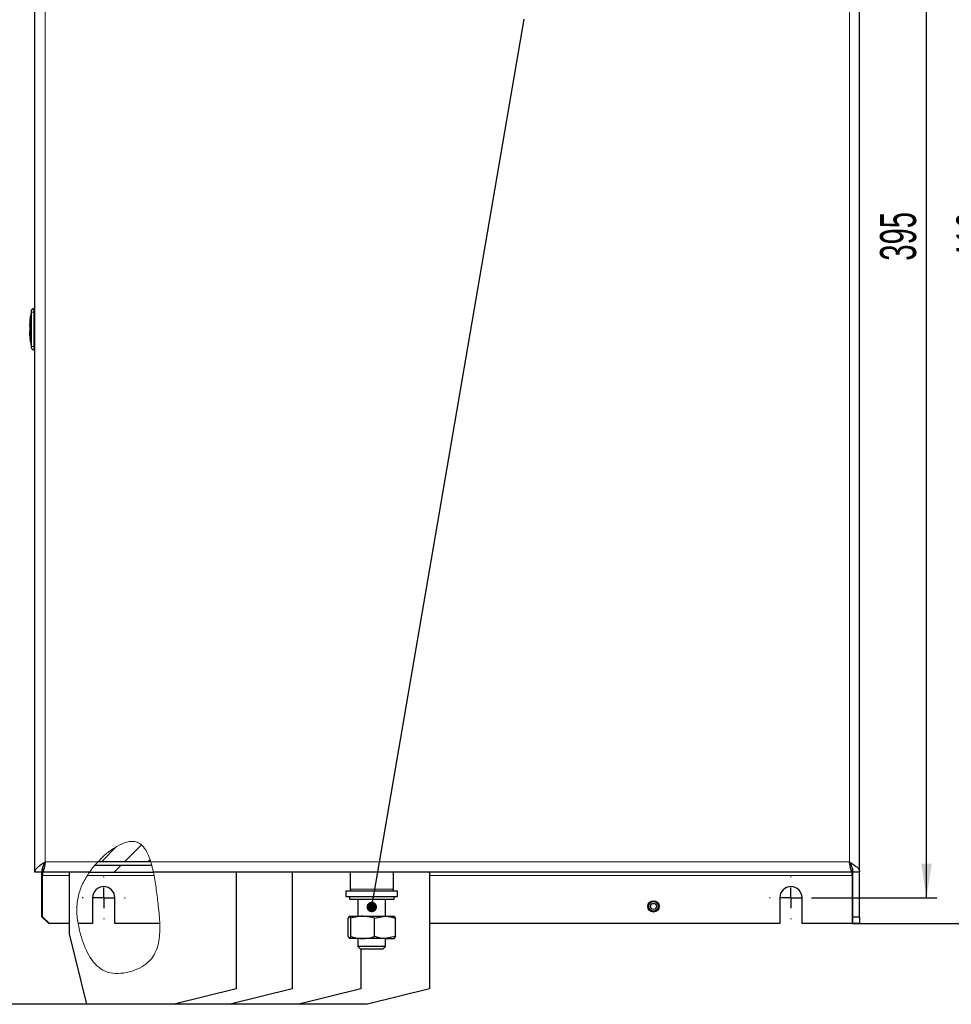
# Model space of a CAD drawing. Header units: millimetres. Extents: x 5 to 418, y 2 to 292.
# Tile 3 of 15: x 100 to 190, y 105 to 201. Entities that reach past the tile are written whole.
import ezdxf

# ---------------------------------------------------------------- set-up
doc = ezdxf.new("R2010")
doc.units = ezdxf.units.MM
doc.layers.add('SLD-0', color=7, linetype='Continuous')
doc.styles.add('SLDTEXTSTYLE0', font='TXT', dxfattribs={"width": 0.605})
doc.dimstyles.new('SLDDIMSTYLE0', dxfattribs={"dimtxt": 3.5, "dimasz": 3.302, "dimexe": 0, "dimexo": 0.0625, "dimgap": 0.875, "dimtad": 1, "dimlfac": 3, "dimrnd": 1e-09, "dimzin": 12, "dimdsep": 46, "dimtxsty": 'SLDTEXTSTYLE0', "dimsah": 1, "dimcen": 0.09, "dimadec": 0, "dimazin": 3, "dimtfac": 1, "dimtofl": 0, "dimtmove": 0, "dimatfit": 3, "dimfxl": 1, "dimfrac": 2, "dimtolj": 1, "dimtzin": 12, "dimarcsym": 0})
doc.dimstyles.new('SLDDIMSTYLE2', dxfattribs={"dimtxt": 0.18, "dimasz": 1.016, "dimexe": 0, "dimexo": 0.0625, "dimgap": 0, "dimtad": 0, "dimtih": 1, "dimtoh": 1, "dimdec": 0, "dimrnd": 1e-09, "dimzin": 0, "dimdsep": 46, "dimtxsty": 'Standard', "dimblk1": 'DOT', "dimblk2": 'DOT', "dimsah": 1, "dimcen": 0.09, "dimadec": 0, "dimazin": 0, "dimtfac": 1.016, "dimtdec": 0, "dimtofl": 0, "dimtmove": 0, "dimatfit": 3, "dimldrblk": 'DOT', "dimfxl": 1, "dimfrac": 2, "dimtolj": 1, "dimtzin": 0, "dimarcsym": 0})

# ---------------------------------------------------------------- blocks, each defined once
blk = doc.blocks.new('_D')
at = {"layer": 'SLD-0', "color": 7}
for p, q in [((104.918, 257.321), (92.993, 257.321)), ((93.993, 257.321), (93.993, 104.988)), ((106.168, 104.988), (92.993, 104.988))]:
    blk.add_line(p, q, dxfattribs=at)
for points in [[(93.993, 257.321), (93.485, 254.019), (94.501, 254.019)], [(93.993, 104.988), (94.501, 108.29), (93.485, 108.29)]]:
    blk.add_solid(points, dxfattribs=at)
at = {"layer": 'SLD-0', "color": 7, "insert": (89.481, 177.144), "char_height": 3.5, "attachment_point": 1, "rotation": 90, "style": 'SLDTEXTSTYLE0'}
blk.add_mtext('457', dxfattribs=at)
blk = doc.blocks.new('_D_3')
at = {"layer": 'SLD-0', "color": 7}
for p, q in [((176.568, 246.988), (188.636, 246.988)), ((187.636, 115.321), (187.636, 246.988)), ((176.568, 115.321), (188.636, 115.321))]:
    blk.add_line(p, q, dxfattribs=at)
for points in [[(187.636, 246.988), (187.128, 243.686), (188.144, 243.686)], [(187.636, 115.321), (188.144, 118.623), (187.128, 118.623)]]:
    blk.add_solid(points, dxfattribs=at)
at = {"layer": 'SLD-0', "color": 7, "insert": (183.124, 177.144), "char_height": 3.5, "attachment_point": 1, "rotation": 90, "style": 'SLDTEXTSTYLE0'}
blk.add_mtext('395', dxfattribs=at)
blk = doc.blocks.new('_D_4')
at = {"layer": 'SLD-0', "color": 7}
for p, q in [((180.418, 249.488), (196.04, 249.488)), ((195.04, 249.488), (195.04, 112.821)), ((180.418, 112.821), (196.04, 112.821))]:
    blk.add_line(p, q, dxfattribs=at)
for points in [[(195.04, 249.488), (194.532, 246.186), (195.548, 246.186)], [(195.04, 112.821), (195.548, 116.123), (194.532, 116.123)]]:
    blk.add_solid(points, dxfattribs=at)
at = {"layer": 'SLD-0', "color": 7, "insert": (190.529, 177.144), "char_height": 3.5, "attachment_point": 1, "rotation": 90, "style": 'SLDTEXTSTYLE0'}
blk.add_mtext('410', dxfattribs=at)
blk = doc.blocks.new('_Dot')
at = {"color": 0, "linetype": 'ByBlock', "lineweight": -2}
blk.add_line((-0.5, 0), (-1, 0), dxfattribs=at)
at = {"color": 0, "linetype": 'ByBlock', "const_width": 0.5}
blk.add_lwpolyline([(-0.25, 0, 1), (0.25, 0, 1)], format="xyb", close=True, dxfattribs=at)
blk = doc.blocks.new('SW_CENTERMARKSYMBOL_2')
at = {"layer": 'SLD-0', "color": 0}
for p, q in [((0, 2), (0, 2.083)), ((0, 0), (0, 1)), ((-2, 0), (-2.083, 0)), ((0, 0), (-1, 0)), ((0, 0), (0, -1)), ((0, 0), (1, 0)), ((2, 0), (2.083, 0)), ((0, -2), (0, -2.083))]:
    blk.add_line(p, q, dxfattribs=at)
blk = doc.blocks.new('SW_CENTERMARKSYMBOL_3')
at = {"layer": 'SLD-0', "color": 0}
for p, q in [((0, 2), (0, 2.083)), ((0, 0), (0, 1)), ((-2, 0), (-2.083, 0)), ((0, 0), (-1, 0)), ((0, 0), (0, -1)), ((0, 0), (1, 0)), ((2, 0), (2.083, 0)), ((0, -2), (0, -2.083))]:
    blk.add_line(p, q, dxfattribs=at)

msp = doc.modelspace()

# ---------------------------------------------------------------- hatches: boundary and pattern name
at = {"linetype": 'Continuous', "lineweight": 18}
h = msp.add_hatch(dxfattribs=at)
h.set_pattern_fill('ANSI31', style=0)
edge = h.paths.add_edge_path(flags=0)
edge.add_spline(control_points=[(112.6347, 117.8209), (112.6347, 117.8209), (112.6308, 117.8396), (112.6232, 117.8753), (112.6156, 117.911), (112.604, 117.9646), (112.589, 118.0315), (112.5738, 118.0988), (112.5547, 118.1814), (112.5324, 118.2721), (112.5096, 118.3645), (112.483, 118.4679), (112.4536, 118.5735), (112.4312, 118.6545), (112.4068, 118.7382), (112.3812, 118.8209)], knot_values=[0, 0, 0, 0, 0.0009899, 0.0009899, 0.0009899, 0.0019794, 0.0019794, 0.0019794, 0.0029758, 0.0029758, 0.0029758, 0.0039917, 0.0039917, 0.0039917, 0.004766, 0.004766, 0.004766, 0.004766], weights=[1, 1, 1, 1, 1, 1, 1, 1, 1, 1, 1, 1, 1, 1, 1, 1], degree=3, periodic=0)
edge.add_spline(control_points=[(112.3812, 118.8209), (112.0793, 119.7975), (110.9928, 121.654), (108.4735, 120.1221), (107.2606, 118.8209)], knot_values=[0.4188026, 0.4188026, 0.4188026, 0.4188026, 0.5077613, 0.6446053, 0.6446053, 0.6446053, 0.6446053], weights=[1, 1, 1, 1, 1], degree=3, periodic=0)
edge.add_spline(control_points=[(107.2606, 118.8209), (107.1457, 118.6977), (107.0326, 118.5697), (106.929, 118.4465), (106.8422, 118.3433), (106.7601, 118.2412), (106.6897, 118.1504), (106.6324, 118.0767), (106.5817, 118.0089), (106.5421, 117.955), (106.5023, 117.9009), (106.4728, 117.8595), (106.4577, 117.8383), (106.4496, 117.8269), (106.4455, 117.8209), (106.4455, 117.8209)], knot_values=[0, 0, 0, 0, 0.0015163, 0.0015163, 0.0015163, 0.0027861, 0.0027861, 0.0027861, 0.0038163, 0.0038163, 0.0038163, 0.0048571, 0.0048571, 0.0048571, 0.0054105, 0.0054105, 0.0054105, 0.0054105], weights=[1, 1, 1, 1, 1, 1, 1, 1, 1, 1, 1, 1, 1, 1, 1, 1], degree=3, periodic=0)
edge.add_spline(control_points=[(106.4455, 117.8209), (106.6063, 118.0484), (106.7801, 118.2718), (106.9637, 118.4876)], knot_values=[0.3222061, 0.3222061, 0.3222061, 0.3222061, 0.3439643, 0.3439643, 0.3439643, 0.3439643], weights=[1, 1, 1, 1], degree=3, periodic=0)
edge.add_spline(control_points=[(106.9637, 118.4876), (106.9637, 118.4876), (106.9665, 118.4909), (106.9717, 118.497), (106.9781, 118.5044), (106.9881, 118.5162), (107.0006, 118.5307), (107.0158, 118.5483), (107.035, 118.5705), (107.0561, 118.5946), (107.0837, 118.6261), (107.1153, 118.6617), (107.148, 118.6981), (107.184, 118.7381), (107.2224, 118.7799), (107.2606, 118.8209)], knot_values=[0, 0, 0, 0, 0.0002389, 0.0002389, 0.0002389, 0.0005277, 0.0005277, 0.0005277, 0.0008806, 0.0008806, 0.0008806, 0.0013423, 0.0013423, 0.0013423, 0.0018499, 0.0018499, 0.0018499, 0.0018499], weights=[1, 1, 1, 1, 1, 1, 1, 1, 1, 1, 1, 1, 1, 1, 1, 1], degree=3, periodic=0)
edge.add_spline(control_points=[(107.2606, 118.8209), (108.4735, 120.1221), (110.9928, 121.654), (112.0793, 119.7975), (112.3812, 118.8209)], knot_values=[0.3553947, 0.3553947, 0.3553947, 0.3553947, 0.4922387, 0.5811974, 0.5811974, 0.5811974, 0.5811974], weights=[1, 1, 1, 1, 1], degree=3, periodic=0)
edge.add_spline(control_points=[(112.3812, 118.8209), (112.39, 118.7923), (112.3988, 118.7635), (112.4071, 118.7356), (112.4176, 118.7003), (112.4276, 118.6659), (112.4363, 118.6352), (112.4448, 118.6055), (112.4523, 118.5784), (112.4584, 118.5563), (112.4644, 118.5346), (112.4691, 118.5171), (112.4723, 118.5054), (112.4754, 118.4937), (112.4771, 118.4876), (112.4771, 118.4876)], knot_values=[0, 0, 0, 0, 0.0002695, 0.0002695, 0.0002695, 0.0006134, 0.0006134, 0.0006134, 0.0009464, 0.0009464, 0.0009464, 0.001275, 0.001275, 0.001275, 0.0016038, 0.0016038, 0.0016038, 0.0016038], weights=[1, 1, 1, 1, 1, 1, 1, 1, 1, 1, 1, 1, 1, 1, 1, 1], degree=3, periodic=0)
edge.add_spline(control_points=[(112.4771, 118.4876), (112.5361, 118.267), (112.5879, 118.0444), (112.6347, 117.8209)], knot_values=[0, 0, 0, 0, 0.0020552, 0.0020552, 0.0020552, 0.0020552], weights=[1, 1, 1, 1], degree=3, periodic=0)
h = msp.add_hatch(dxfattribs=at)
h.set_pattern_fill('ANSI31', scale=0.5, style=0)
edge = h.paths.add_edge_path(flags=0)
edge.add_spline(control_points=[(112.3812, 118.8209), (112.0793, 119.7975), (110.9928, 121.654), (108.4735, 120.1221), (107.2606, 118.8209)], knot_values=[0.4188026, 0.4188026, 0.4188026, 0.4188026, 0.5077613, 0.6446053, 0.6446053, 0.6446053, 0.6446053], weights=[1, 1, 1, 1, 1], degree=3, periodic=0)
edge.add_line((107.2606, 118.8209), (112.3812, 118.8209))
h = msp.add_hatch(dxfattribs=at)
h.set_pattern_fill('ANSI31', scale=0.5, style=0)
edge = h.paths.add_edge_path(flags=0)
edge.add_spline(control_points=[(112.3812, 118.8209), (112.0793, 119.7975), (110.9928, 121.654), (108.4735, 120.1221), (107.2606, 118.8209)], knot_values=[0.4188026, 0.4188026, 0.4188026, 0.4188026, 0.5077613, 0.6446053, 0.6446053, 0.6446053, 0.6446053], weights=[1, 1, 1, 1, 1], degree=3, periodic=0)
edge.add_spline(control_points=[(107.2606, 118.8209), (108.4735, 120.1221), (110.9928, 121.654), (112.0793, 119.7975), (112.3812, 118.8209)], knot_values=[0.3553947, 0.3553947, 0.3553947, 0.3553947, 0.4922387, 0.5811974, 0.5811974, 0.5811974, 0.5811974], weights=[1, 1, 1, 1, 1], degree=3, periodic=0)
h = msp.add_hatch(dxfattribs=at)
h.set_pattern_fill('ANSI31', style=0)
edge = h.paths.add_edge_path(flags=0)
edge.add_spline(control_points=[(106.4455, 117.8209), (106.6063, 118.0484), (106.7801, 118.2718), (106.9637, 118.4876)], knot_values=[0.3222061, 0.3222061, 0.3222061, 0.3222061, 0.3439643, 0.3439643, 0.3439643, 0.3439643], weights=[1, 1, 1, 1], degree=3, periodic=0)
edge.add_spline(control_points=[(106.9637, 118.4876), (106.7801, 118.2718), (106.6063, 118.0484), (106.4455, 117.8209)], knot_values=[0.6560357, 0.6560357, 0.6560357, 0.6560357, 0.6777939, 0.6777939, 0.6777939, 0.6777939], weights=[1, 1, 1, 1], degree=3, periodic=0)
h = msp.add_hatch(dxfattribs=at)
h.set_pattern_fill('ANSI31', style=0)
edge = h.paths.add_edge_path(flags=0)
edge.add_line((106.4455, 117.8209), (112.6347, 117.8209))
edge.add_spline(control_points=[(112.6347, 117.8209), (112.5866, 118.0508), (112.5343, 118.2738), (112.4771, 118.4876)], knot_values=[0.3904334, 0.3904334, 0.3904334, 0.3904334, 0.4089439, 0.4089439, 0.4089439, 0.4089439], weights=[1, 1, 1, 1], degree=3, periodic=0)
edge.add_line((112.4771, 118.4876), (106.9637, 118.4876))
edge.add_spline(control_points=[(106.9637, 118.4876), (106.7801, 118.2718), (106.6063, 118.0484), (106.4455, 117.8209)], knot_values=[0.6560357, 0.6560357, 0.6560357, 0.6560357, 0.6777939, 0.6777939, 0.6777939, 0.6777939], weights=[1, 1, 1, 1], degree=3, periodic=0)
h = msp.add_hatch(dxfattribs=at)
h.set_pattern_fill('ANSI31', style=0)
edge = h.paths.add_edge_path(flags=0)
edge.add_spline(control_points=[(106.9637, 118.4876), (106.7801, 118.2718), (106.6063, 118.0484), (106.4455, 117.8209)], knot_values=[0.6560357, 0.6560357, 0.6560357, 0.6560357, 0.6777939, 0.6777939, 0.6777939, 0.6777939], weights=[1, 1, 1, 1], degree=3, periodic=0)
edge.add_spline(control_points=[(106.4455, 117.8209), (106.6063, 118.0484), (106.7801, 118.2718), (106.9637, 118.4876)], knot_values=[0.3222061, 0.3222061, 0.3222061, 0.3222061, 0.3439643, 0.3439643, 0.3439643, 0.3439643], weights=[1, 1, 1, 1], degree=3, periodic=0)
h = msp.add_hatch(dxfattribs=at)
h.set_pattern_fill('ANSI31', style=0)
edge = h.paths.add_edge_path(flags=0)
edge.add_spline(control_points=[(106.9637, 118.4876), (106.7801, 118.2718), (106.6063, 118.0484), (106.4455, 117.8209)], knot_values=[0.6560357, 0.6560357, 0.6560357, 0.6560357, 0.6777939, 0.6777939, 0.6777939, 0.6777939], weights=[1, 1, 1, 1], degree=3, periodic=0)
edge.add_spline(control_points=[(106.4455, 117.8209), (106.6063, 118.0484), (106.7801, 118.2718), (106.9637, 118.4876)], knot_values=[0.3222061, 0.3222061, 0.3222061, 0.3222061, 0.3439643, 0.3439643, 0.3439643, 0.3439643], weights=[1, 1, 1, 1], degree=3, periodic=0)
h = msp.add_hatch(dxfattribs=at)
h.set_pattern_fill('ANSI31', style=0)
edge = h.paths.add_edge_path(flags=0)
edge.add_spline(control_points=[(106.9637, 118.4876), (106.7801, 118.2718), (106.6063, 118.0484), (106.4455, 117.8209)], knot_values=[0.6560357, 0.6560357, 0.6560357, 0.6560357, 0.6777939, 0.6777939, 0.6777939, 0.6777939], weights=[1, 1, 1, 1], degree=3, periodic=0)
edge.add_spline(control_points=[(106.4455, 117.8209), (106.6063, 118.0484), (106.7801, 118.2718), (106.9637, 118.4876)], knot_values=[0.3222061, 0.3222061, 0.3222061, 0.3222061, 0.3439643, 0.3439643, 0.3439643, 0.3439643], weights=[1, 1, 1, 1], degree=3, periodic=0)
h = msp.add_hatch(dxfattribs=at)
h.set_pattern_fill('ANSI31', style=0)
edge = h.paths.add_edge_path(flags=0)
edge.add_spline(control_points=[(106.9637, 118.4876), (106.7801, 118.2718), (106.6063, 118.0484), (106.4455, 117.8209)], knot_values=[0.6560357, 0.6560357, 0.6560357, 0.6560357, 0.6777939, 0.6777939, 0.6777939, 0.6777939], weights=[1, 1, 1, 1], degree=3, periodic=0)
edge.add_spline(control_points=[(106.4455, 117.8209), (106.6063, 118.0484), (106.7801, 118.2718), (106.9637, 118.4876)], knot_values=[0.3222061, 0.3222061, 0.3222061, 0.3222061, 0.3439643, 0.3439643, 0.3439643, 0.3439643], weights=[1, 1, 1, 1], degree=3, periodic=0)
h = msp.add_hatch(dxfattribs=at)
h.set_pattern_fill('ANSI31', style=0)
edge = h.paths.add_edge_path(flags=0)
edge.add_spline(control_points=[(112.4771, 118.4876), (112.5343, 118.2738), (112.5866, 118.0508), (112.6347, 117.8209)], knot_values=[0.5910561, 0.5910561, 0.5910561, 0.5910561, 0.6095666, 0.6095666, 0.6095666, 0.6095666], weights=[1, 1, 1, 1], degree=3, periodic=0)
edge.add_spline(control_points=[(112.6347, 117.8209), (112.5879, 118.0444), (112.5361, 118.267), (112.4771, 118.4876)], knot_values=[0, 0, 0, 0, 0.0020552, 0.0020552, 0.0020552, 0.0020552], weights=[1, 1, 1, 1], degree=3, periodic=0)
h = msp.add_hatch(dxfattribs=at)
h.set_pattern_fill('ANSI31', style=0)
edge = h.paths.add_edge_path(flags=0)
edge.add_spline(control_points=[(112.6347, 117.8209), (112.5866, 118.0508), (112.5343, 118.2738), (112.4771, 118.4876)], knot_values=[0.3904334, 0.3904334, 0.3904334, 0.3904334, 0.4089439, 0.4089439, 0.4089439, 0.4089439], weights=[1, 1, 1, 1], degree=3, periodic=0)
edge.add_spline(control_points=[(112.4771, 118.4876), (112.5343, 118.2738), (112.5866, 118.0508), (112.6347, 117.8209)], knot_values=[0.5910561, 0.5910561, 0.5910561, 0.5910561, 0.6095666, 0.6095666, 0.6095666, 0.6095666], weights=[1, 1, 1, 1], degree=3, periodic=0)
h = msp.add_hatch(dxfattribs=at)
h.set_pattern_fill('ANSI31', style=0)
edge = h.paths.add_edge_path(flags=0)
edge.add_spline(control_points=[(112.6347, 117.8209), (112.5866, 118.0508), (112.5343, 118.2738), (112.4771, 118.4876)], knot_values=[0.3904334, 0.3904334, 0.3904334, 0.3904334, 0.4089439, 0.4089439, 0.4089439, 0.4089439], weights=[1, 1, 1, 1], degree=3, periodic=0)
edge.add_spline(control_points=[(112.4771, 118.4876), (112.5343, 118.2738), (112.5866, 118.0508), (112.6347, 117.8209)], knot_values=[0.5910561, 0.5910561, 0.5910561, 0.5910561, 0.6095666, 0.6095666, 0.6095666, 0.6095666], weights=[1, 1, 1, 1], degree=3, periodic=0)
h = msp.add_hatch(dxfattribs=at)
h.set_pattern_fill('ANSI31', style=0)
edge = h.paths.add_edge_path(flags=0)
edge.add_spline(control_points=[(112.6347, 117.8209), (112.5866, 118.0508), (112.5343, 118.2738), (112.4771, 118.4876)], knot_values=[0.3904334, 0.3904334, 0.3904334, 0.3904334, 0.4089439, 0.4089439, 0.4089439, 0.4089439], weights=[1, 1, 1, 1], degree=3, periodic=0)
edge.add_spline(control_points=[(112.4771, 118.4876), (112.5343, 118.2738), (112.5866, 118.0508), (112.6347, 117.8209)], knot_values=[0.5910561, 0.5910561, 0.5910561, 0.5910561, 0.6095666, 0.6095666, 0.6095666, 0.6095666], weights=[1, 1, 1, 1], degree=3, periodic=0)
h = msp.add_hatch(dxfattribs=at)
h.set_pattern_fill('ANSI31', style=0)
edge = h.paths.add_edge_path(flags=0)
edge.add_spline(control_points=[(106.4455, 117.8209), (106.2216, 117.5042), (104.9745, 115.4651), (105.1668, 112.1166), (107.3598, 107.2446), (113.6952, 108.7768), (113.2771, 113.3646), (112.813, 116.9692), (112.6347, 117.8209)], knot_values=[0.6777939, 0.6777939, 0.6777939, 0.6777939, 0.7080877, 0.8680956, 1, 1.1285473, 1.3218294, 1.3904334, 1.3904334, 1.3904334, 1.3904334], weights=[1, 1, 1, 1, 1, 1, 1, 1, 1], degree=3, periodic=0)
edge.add_spline(control_points=[(112.6347, 117.8209), (112.6183, 117.8992), (112.6013, 117.9772), (112.5837, 118.0548)], knot_values=[0, 0, 0, 0, 0.0007266, 0.0007266, 0.0007266, 0.0007266], weights=[1, 1, 1, 1], degree=3, periodic=0)
edge.add_spline(control_points=[(112.5837, 118.0548), (112.6013, 117.9772), (112.6183, 117.8992), (112.6347, 117.8209)], knot_values=[0.0003107, 0.0003107, 0.0003107, 0.0003107, 0.0010373, 0.0010373, 0.0010373, 0.0010373], weights=[1, 1, 1, 1], degree=3, periodic=0)
edge.add_spline(control_points=[(112.6347, 117.8209), (112.813, 116.9692), (113.2771, 113.3646), (113.6952, 108.7768), (107.3598, 107.2446), (105.1668, 112.1166), (104.9745, 115.4651), (106.2216, 117.5042), (106.4455, 117.8209)], knot_values=[0.6095666, 0.6095666, 0.6095666, 0.6095666, 0.6781706, 0.8714527, 1, 1.1319044, 1.2919123, 1.3222061, 1.3222061, 1.3222061, 1.3222061], weights=[1, 1, 1, 1, 1, 1, 1, 1, 1], degree=3, periodic=0)
edge = h.paths.add_edge_path(flags=0)
edge.add_spline(control_points=[(107.1373, 108.7487), (107.09, 108.7932), (107.0504, 108.8333), (107.0198, 108.8651), (106.9831, 108.9032), (106.9587, 108.9301), (106.9476, 108.9424), (106.9363, 108.9549), (106.9385, 108.9523), (106.9542, 108.9351), (106.971, 108.9166), (107.0038, 108.8808), (107.0508, 108.8332), (107.0756, 108.808), (107.1046, 108.7794), (107.1373, 108.7487)], knot_values=[0.0019427, 0.0019427, 0.0019427, 0.0019427, 0.0028141, 0.0028141, 0.0028141, 0.003859, 0.003859, 0.003859, 0.0049248, 0.0049248, 0.0049248, 0.0060683, 0.0060683, 0.0060683, 0.0066709, 0.0066709, 0.0066709, 0.0066709], weights=[1, 1, 1, 1, 1, 1, 1, 1, 1, 1, 1, 1, 1, 1, 1, 1], degree=3, periodic=0)
edge = h.paths.add_edge_path(flags=0)
edge.add_spline(control_points=[(112.8176, 116.8058), (112.9046, 116.2491), (113.1035, 114.6639), (113.2658, 113.1838), (113.2598, 112.3209)], knot_values=[0.6359195, 0.6359195, 0.6359195, 0.6359195, 0.6781706, 0.7528087, 0.7528087, 0.7528087, 0.7528087], weights=[1, 1, 1, 1, 1], degree=3, periodic=0)
edge.add_spline(control_points=[(113.2598, 112.3209), (113.2617, 112.6008), (113.2521, 112.8892), (113.2342, 113.185)], knot_values=[0.2471913, 0.2471913, 0.2471913, 0.2471913, 0.2713958, 0.2713958, 0.2713958, 0.2713958], weights=[1, 1, 1, 1], degree=3, periodic=0)
edge.add_spline(control_points=[(113.2342, 113.185), (113.2521, 112.8892), (113.2617, 112.6008), (113.2598, 112.3209)], knot_values=[0.7286042, 0.7286042, 0.7286042, 0.7286042, 0.7528087, 0.7528087, 0.7528087, 0.7528087], weights=[1, 1, 1, 1], degree=3, periodic=0)
edge.add_spline(control_points=[(113.2598, 112.3209), (113.2658, 113.1838), (113.1035, 114.6639), (112.9046, 116.2491), (112.8176, 116.8058)], knot_values=[0.2471913, 0.2471913, 0.2471913, 0.2471913, 0.3218294, 0.3640805, 0.3640805, 0.3640805, 0.3640805], weights=[1, 1, 1, 1, 1], degree=3, periodic=0)
edge = h.paths.add_edge_path(flags=0)
edge.add_spline(control_points=[(105.2095, 114.0709), (105.2022, 114.7163), (105.2892, 115.3562), (105.5009, 115.9988)], knot_values=[0.204378, 0.204378, 0.204378, 0.204378, 0.265007, 0.265007, 0.265007, 0.265007], weights=[1, 1, 1, 1], degree=3, periodic=0)
edge.add_spline(control_points=[(105.5009, 115.9988), (105.2892, 115.3562), (105.2022, 114.7163), (105.2095, 114.0709)], knot_values=[0.734993, 0.734993, 0.734993, 0.734993, 0.795622, 0.795622, 0.795622, 0.795622], weights=[1, 1, 1, 1], degree=3, periodic=0)
h = msp.add_hatch(dxfattribs=at)
h.set_pattern_fill('ANSI31', style=0)
edge = h.paths.add_edge_path(flags=0)
edge.add_spline(control_points=[(112.6347, 117.8209), (112.813, 116.9692), (113.2771, 113.3646), (113.6037, 109.7809), (111.2468, 108.4572), (110.7803, 108.2837)], knot_values=[0.6095666, 0.6095666, 0.6095666, 0.6095666, 0.6781706, 0.8714527, 0.9145472, 0.9145472, 0.9145472, 0.9145472], weights=[1, 1, 1, 1, 1, 1], degree=3, periodic=0)
edge.add_spline(control_points=[(110.7803, 108.2837), (110.9611, 108.3509), (111.138, 108.4294), (111.2995, 108.513), (111.404, 108.567), (111.504, 108.6244), (111.5885, 108.6768), (111.6402, 108.7089), (111.6869, 108.7396), (111.7224, 108.7637), (111.7452, 108.7791), (111.7637, 108.7921), (111.7759, 108.8006), (111.7885, 108.8095), (111.7944, 108.8137), (111.7925, 108.8124), (111.7904, 108.8109), (111.7785, 108.8024), (111.7591, 108.7889), (111.7399, 108.7755), (111.713, 108.7571), (111.6816, 108.7364), (111.6189, 108.695), (111.5369, 108.6439), (111.4492, 108.5941), (111.2524, 108.4823), (111.0179, 108.3721), (110.7803, 108.2837)], knot_values=[0, 0, 0, 0, 0.0017521, 0.0017521, 0.0017521, 0.0028847, 0.0028847, 0.0028847, 0.0035753, 0.0035753, 0.0035753, 0.0040156, 0.0040156, 0.0040156, 0.0044761, 0.0044761, 0.0044761, 0.0049927, 0.0049927, 0.0049927, 0.0055029, 0.0055029, 0.0055029, 0.0065335, 0.0065335, 0.0065335, 0.0088703, 0.0088703, 0.0088703, 0.0088703], weights=[1, 1, 1, 1, 1, 1, 1, 1, 1, 1, 1, 1, 1, 1, 1, 1, 1, 1, 1, 1, 1, 1, 1, 1, 1, 1, 1, 1], degree=3, periodic=0)
edge.add_spline(control_points=[(110.7803, 108.2837), (111.2468, 108.4572), (113.6037, 109.7809), (113.2771, 113.3646), (112.813, 116.9692), (112.6347, 117.8209)], knot_values=[0.0854528, 0.0854528, 0.0854528, 0.0854528, 0.1285473, 0.3218294, 0.3904334, 0.3904334, 0.3904334, 0.3904334], weights=[1, 1, 1, 1, 1, 1], degree=3, periodic=0)

# ---------------------------------------------------------------- linework, layer by layer
at = {"color": 7, "linetype": 'Continuous', "lineweight": 25}
for p, q in [((101.1509, 117.8209), (101.1509, 244.4876)), ((181.1509, 117.8209), (181.1509, 244.4876)), ((100.7928, 172.3069), (100.7518, 171.7797)), ((101.1509, 172.4876), (101.0469, 172.4876)), ((100.6508, 170.7941), (100.6689, 171.1785)), ((100.69, 171.1684), (100.6656, 170.7941)), ((100.6772, 171.1785), (100.7269, 171.7807)), ((100.7225, 171.7964), (100.6849, 171.1777)), ((100.7052, 171.1738), (100.6923, 170.8018)), ((100.699, 170.8018), (100.7119, 171.1738)), ((100.7279, 171.1738), (100.7052, 171.1738)), ((100.7547, 171.7807), (100.7299, 171.7807)), ((100.7692, 171.7807), (100.7759, 171.7807)), ((100.7748, 171.1718), (100.7814, 171.1718)), ((100.6659, 169.8442), (100.6486, 170.2692)), ((100.6524, 170.2692), (100.6636, 170.2692)), ((100.6656, 170.7941), (100.6546, 170.7941)), ((100.6636, 170.2692), (100.6884, 169.8567)), ((100.6905, 170.2692), (100.7033, 169.8442)), ((100.7163, 170.2692), (100.6905, 170.2692)), ((100.6923, 170.8018), (100.7177, 170.8018)), ((100.7099, 169.8442), (100.6972, 170.2692)), ((100.7693, 170.4315), (100.7584, 170.6664)), ((100.7584, 170.6664), (100.7651, 170.6664)), ((100.7651, 170.6664), (100.7759, 170.4315)), ((100.7693, 170.4315), (100.7759, 170.4315)), ((100.7213, 169.2429), (100.6733, 169.8442)), ((100.6733, 169.8442), (100.68, 169.8442)), ((100.6822, 169.845), (100.7171, 169.2271)), ((100.7033, 169.8442), (100.7264, 169.8442)), ((100.7252, 169.2429), (100.7534, 169.2429)), ((100.748, 169.2439), (100.7928, 168.6683)), ((100.7708, 169.2429), (100.7775, 169.2429)), ((100.7805, 169.5934), (100.7872, 169.5934)), ((106.9637, 118.4876), (112.4771, 118.4876)), ((112.3812, 118.8209), (107.2606, 118.8209)), ((101.8176, 117.8209), (101.1509, 117.8209)), ((101.8176, 113.4876), (101.8176, 117.8209)), ((101.8842, 118.1854), (101.8842, 117.8209)), ((106.4455, 117.8209), (101.8842, 117.8209)), ((101.8842, 117.8209), (101.8842, 117.4876)), ((104.5009, 111.8209), (104.5009, 117.8209)), ((106.4455, 117.8209), (112.6347, 117.8209)), ((180.4176, 117.8209), (112.6347, 117.8209)), ((120.6676, 117.8209), (120.6676, 106.4876)), ((126.0842, 117.8209), (126.0842, 106.4876)), ((131.7092, 117.8209), (131.7092, 116.1643)), ((135.9259, 116.1643), (135.9259, 117.8209)), ((139.4176, 117.8209), (139.4176, 106.4876)), ((180.4176, 118.2173), (180.4176, 117.8209)), ((180.4176, 117.4876), (180.4176, 117.8209)), ((181.1509, 117.8209), (180.4842, 117.8209)), ((180.4842, 113.4876), (180.4842, 117.8209)), ((181.1509, 113.4876), (181.1509, 117.8209)), ((101.8842, 113.4876), (101.8842, 117.4876)), ((180.4176, 117.4876), (180.4176, 112.8209)), ((131.3176, 115.9976), (131.3176, 115.4643)), ((131.3176, 115.9976), (132.819, 115.9976)), ((132.819, 115.9976), (136.3176, 115.9976)), ((136.3176, 115.4643), (136.3176, 115.9976)), ((106.7342, 115.3209), (106.7342, 112.8209)), ((108.9009, 112.8209), (108.9009, 115.3209)), ((131.3176, 115.4643), (132.819, 115.4643)), ((131.6509, 115.4643), (131.6509, 115.1976)), ((131.6509, 115.1976), (135.9842, 115.1976)), ((132.4842, 115.1976), (132.4842, 113.5309)), ((132.819, 115.4643), (136.3176, 115.4643)), ((135.1509, 113.5309), (135.1509, 115.1976)), ((135.9842, 115.1976), (135.9842, 115.4643)), ((173.4009, 115.3209), (173.4009, 112.8209)), ((175.5676, 112.8209), (175.5676, 115.3209)), ((101.8176, 113.4876), (102.4842, 112.8209)), ((101.8842, 113.4876), (102.5509, 112.8209)), ((102.5509, 112.8209), (102.4842, 112.8209)), ((104.5009, 112.8209), (102.5509, 112.8209)), ((106.7342, 112.8209), (105.3345, 112.8209)), ((113.2412, 112.8209), (108.9009, 112.8209)), ((131.5262, 111.5578), (131.5262, 113.3374)), ((131.802, 113.3374), (131.6641, 113.5309)), ((131.6641, 113.5309), (132.9477, 113.5309)), ((131.802, 111.5578), (131.802, 113.3374)), ((132.9477, 113.5309), (135.1012, 113.5309)), ((134.0934, 113.3374), (135.1012, 113.5309)), ((134.0934, 111.5578), (134.0934, 113.3374)), ((135.1012, 113.5309), (135.9838, 113.5309)), ((136.1089, 111.5578), (136.1089, 113.3374)), ((173.4009, 112.8209), (139.4176, 112.8209)), ((180.4176, 112.8209), (175.5676, 112.8209)), ((180.4176, 113.4209), (180.4842, 113.4876)), ((180.4842, 113.4876), (181.1509, 113.4876)), ((180.4842, 112.8209), (180.4842, 113.4876)), ((181.1509, 112.8209), (180.4842, 112.8209)), ((181.1509, 113.4876), (181.1509, 112.8209)), ((106.1676, 104.9876), (104.5009, 111.8209)), ((132.9477, 111.3643), (131.6641, 111.3643)), ((132.4842, 111.3643), (132.4842, 110.6099)), ((135.1012, 111.3643), (132.9477, 111.3643)), ((136.1089, 111.5578), (135.1012, 111.3643)), ((135.1012, 111.3643), (135.9838, 111.3643)), ((135.1509, 110.6099), (135.1509, 111.3643)), ((136.1089, 111.5578), (135.971, 111.3643)), ((132.4842, 110.6099), (132.7399, 110.3543)), ((135.1509, 110.6099), (132.4842, 110.6099)), ((134.8952, 110.3543), (132.7399, 110.3543)), ((132.7509, 110.3543), (132.7509, 106.4876)), ((134.8952, 110.3543), (135.1509, 110.6099)), ((120.6676, 106.4876), (114.6676, 104.9876)), ((126.0842, 106.4876), (120.0842, 104.9876)), ((132.7509, 106.4876), (126.7509, 104.9876)), ((139.4176, 106.4876), (133.4176, 104.9876)), ((114.6676, 104.9876), (106.1676, 104.9876)), ((120.0842, 104.9876), (114.6676, 104.9876)), ((126.7509, 104.9876), (120.0842, 104.9876)), ((133.4176, 104.9876), (126.7509, 104.9876))]:
    msp.add_line(p, q, dxfattribs=at)
at = {"color": 7, "linetype": 'Continuous', "lineweight": 18}
for p, q in [((102.1509, 118.8209), (102.1509, 243.4876)), ((180.1509, 118.8209), (180.1509, 243.4876)), ((100.8136, 172.2583), (100.7899, 172.2854)), ((101.0469, 172.1543), (100.8137, 172.157)), ((101.1509, 172.1543), (101.0469, 172.1543)), ((101.0469, 168.8209), (100.8137, 168.8182)), ((101.1509, 168.8209), (101.0469, 168.8209)), ((101.1509, 168.4876), (101.0469, 168.4876)), ((107.2606, 118.8209), (102.1509, 118.8209)), ((180.1509, 118.8209), (112.3812, 118.8209)), ((101.8842, 117.4876), (104.5009, 117.4876)), ((106.2492, 117.4876), (112.6911, 117.4876)), ((139.4176, 117.4876), (180.4176, 117.4876)), ((131.7092, 116.1643), (135.9259, 116.1643)), ((131.5262, 111.5578), (131.6641, 111.3643))]:
    msp.add_line(p, q, dxfattribs=at)
at = {"color": 7, "linetype": 'Continuous', "lineweight": 25}
for radius in [0.55, 0.4917, 0.4649, 0.2917]:
    msp.add_circle((161.1509, 114.4876), radius, dxfattribs=at)
for centre, radius, start, end in [((101.0212, 172.2543), 0.2333, 90, 172.37337), ((101.0212, 168.7209), 0.2333, 187.642567, 270), ((107.8176, 115.3209), 1.0833, 0, 180), ((131.8759, 116.1643), 0.1667, 180, 270), ((135.7592, 116.1643), 0.1667, 270, 0), ((174.4842, 115.3209), 1.0833, 0, 180)]:
    msp.add_arc(centre, radius, start, end, dxfattribs=at)
at = {"color": 7, "linetype": 'Continuous', "lineweight": 18}
for centre, start, end in [((101.0469, 172.2543), 90.002062, 179.010294), ((101.0469, 168.7209), 180.9897, 269.997938)]:
    msp.add_arc(centre, 0.2333, start, end, dxfattribs=at)
for points, knots in [([(100.8137, 168.8182), (100.81, 169.1971), (100.8028, 169.9551), (100.8031, 171.0681), (100.8102, 171.8021), (100.8137, 172.157)], [0, 0, 0, 0, 0.3404988, 0.6810495, 1, 1, 1, 1]), ([(100.8137, 172.157), (100.8137, 172.1644), (100.8139, 172.1831), (100.8141, 172.2114), (100.8141, 172.237), (100.814, 172.2546), (100.8138, 172.2571), (100.8136, 172.2583)], [0, 0, 0, 0, 0.1406564, 0.3555028, 0.5710316, 0.7861708, 1, 1, 1, 1]), ([(101.0469, 172.1543), (101.0434, 171.7999), (101.036, 171.0671), (101.0357, 169.956), (101.0432, 169.1993), (101.0469, 168.8209)], [0, 0, 0, 0, 0.3189779, 0.6594763, 1, 1, 1, 1]), ([(101.0469, 172.4876), (101.047, 172.4839), (101.0473, 172.4766), (101.0474, 172.4191), (101.0474, 172.3345), (101.0472, 172.2408), (101.047, 172.1789), (101.0469, 172.1543)], [0, 0, 0, 0, 0.2146724, 0.429352, 0.6440262, 0.8586956, 1, 1, 1, 1]), ([(100.7899, 168.6899), (100.7899, 168.6899), (100.782, 168.6808), (100.7978, 168.6989), (100.8136, 168.7169)], [0, 0, 0, 0, 0.000137, 1, 1, 1, 1]), ([(100.8136, 168.7169), (100.8137, 168.7175), (100.8139, 168.7189), (100.8141, 168.7313), (100.8141, 168.7542), (100.814, 168.7843), (100.8138, 168.8069), (100.8137, 168.8182)], [0, 0, 0, 0, 0.1405668, 0.3553275, 0.5708435, 0.7860436, 1, 1, 1, 1]), ([(101.0469, 168.8209), (101.0471, 168.7835), (101.0473, 168.7085), (101.0474, 168.6086), (101.0474, 168.5333), (101.0472, 168.4933), (101.047, 168.4892), (101.0469, 168.4876)], [0, 0, 0, 0, 0.2146728, 0.4293525, 0.6440267, 0.8586958, 1, 1, 1, 1]), ([(107.2606, 118.8209), (107.4372, 119.0018), (107.882, 119.4577), (108.6506, 120.0717), (109.4582, 120.5401), (110.1447, 120.7692), (110.6857, 120.8223), (111.2341, 120.6846), (111.7219, 120.2634), (112.1117, 119.6092), (112.2868, 119.097), (112.3812, 118.8209)], [0, 0, 0, 0, 0.1112286, 0.2802767, 0.4315437, 0.5195533, 0.5971572, 0.6678273, 0.762111, 0.8718134, 1, 1, 1, 1]), ([(107.2606, 118.8209), (107.1471, 118.6954), (106.9384, 118.4647), (106.6941, 118.1587), (106.5318, 117.9424), (106.455, 117.8345), (106.4479, 117.8245), (106.4455, 117.8209)], [0, 0, 0, 0, 0.2798994, 0.5143993, 0.7049401, 0.8966246, 1, 1, 1, 1]), ([(112.6347, 117.8209), (112.6325, 117.8316), (112.628, 117.853), (112.5923, 118.0193), (112.5354, 118.264), (112.4632, 118.5463), (112.406, 118.7378), (112.3812, 118.8209)], [0, 0, 0, 0, 0.2074583, 0.4148657, 0.6237589, 0.836726, 1, 1, 1, 1]), ([(106.4455, 117.8209), (106.2032, 117.4463), (105.7399, 116.7298), (105.3117, 115.494), (105.1614, 114.1939), (105.296, 112.831), (105.6075, 111.5861), (105.9982, 110.4621), (106.4739, 109.5152), (107.1043, 108.7077), (107.9483, 108.138), (108.9656, 107.9412), (110.024, 108.0292), (111.0443, 108.3491), (111.9386, 108.8604), (112.6144, 109.571), (113.0282, 110.4327), (113.2681, 111.5786), (113.2738, 113.0374), (113.0976, 114.6779), (112.909, 116.2967), (112.7256, 117.316), (112.6347, 117.8209)], [0, 0, 0, 0, 0.0549598, 0.1050914, 0.1600341, 0.2153725, 0.2733321, 0.3182635, 0.3621792, 0.4037116, 0.4435744, 0.4850386, 0.5290545, 0.5736812, 0.616182, 0.6549942, 0.6928726, 0.7327225, 0.7987309, 0.872072, 0.9366225, 1, 1, 1, 1])]:
    msp.add_open_spline(points, degree=3, knots=knots, dxfattribs=at)
at = {"color": 7, "linetype": 'Continuous', "lineweight": 25}
for points, knots in [([(100.7177, 170.8018), (100.7188, 170.8038), (100.7209, 170.808), (100.7242, 170.8401), (100.7272, 170.8874), (100.7296, 170.9465), (100.7313, 171.0101), (100.7321, 171.0711), (100.732, 171.1228), (100.7308, 171.159), (100.7293, 171.1727), (100.7282, 171.1735), (100.7279, 171.1738)], [0, 0, 0, 0, 0.10757797, 0.21515507, 0.32274136, 0.43026461, 0.53768061, 0.64498658, 0.75221303, 0.85941075, 0.96664052, 1, 1, 1, 1]), ([(100.7584, 170.6664), (100.7615, 170.7227), (100.7676, 170.8353), (100.7726, 171.0193), (100.7742, 171.1318), (100.7748, 171.1718)], [0, 0, 0, 0, 0.3919653, 0.7839447, 1, 1, 1, 1]), ([(100.7814, 171.1718), (100.7803, 171.0988), (100.778, 170.953), (100.7717, 170.7799), (100.7668, 170.6963), (100.7651, 170.6664)], [0, 0, 0, 0, 0.3915997, 0.7831923, 1, 1, 1, 1]), ([(100.7748, 171.1718), (100.7756, 171.2402), (100.7772, 171.377), (100.777, 171.5595), (100.7757, 171.6972), (100.7733, 171.7702), (100.7704, 171.7777), (100.7692, 171.7807)], [0, 0, 0, 0, 0.21459, 0.4291787, 0.6437975, 0.8584406, 1, 1, 1, 1]), ([(100.7759, 171.7807), (100.7776, 171.7739), (100.7809, 171.7605), (100.783, 171.6556), (100.7839, 171.5011), (100.7835, 171.3299), (100.782, 171.2167), (100.7814, 171.1718)], [0, 0, 0, 0, 0.2146285, 0.4292566, 0.6438948, 0.8585349, 1, 1, 1, 1]), ([(100.6616, 170.7937), (100.6529, 170.6997), (100.6368, 170.525), (100.6514, 170.3503), (100.6582, 170.2695)], [0, 0, 0, 0, 0.53788299, 1, 1, 1, 1]), ([(100.7264, 169.8442), (100.7273, 169.8465), (100.7292, 169.8512), (100.731, 169.8879), (100.7317, 169.9418), (100.7313, 170.0091), (100.73, 170.0816), (100.7277, 170.1514), (100.7246, 170.2105), (100.7211, 170.2522), (100.7182, 170.2679), (100.7167, 170.269), (100.7163, 170.2692)], [0, 0, 0, 0, 0.1073587, 0.214721, 0.322003, 0.4292233, 0.5364373, 0.6436973, 0.7510459, 0.8585026, 0.9660513, 1, 1, 1, 1]), ([(100.7805, 169.5934), (100.7807, 169.6872), (100.781, 169.8746), (100.7775, 170.1749), (100.772, 170.3479), (100.7693, 170.4315)], [0, 0, 0, 0, 0.3407821, 0.6815687, 1, 1, 1, 1]), ([(100.7759, 170.4315), (100.7788, 170.3417), (100.7845, 170.162), (100.7876, 169.8613), (100.7874, 169.6807), (100.7872, 169.5934)], [0, 0, 0, 0, 0.34081719, 0.68164173, 1, 1, 1, 1]), ([(100.7708, 169.2429), (100.7726, 169.2491), (100.7762, 169.2615), (100.7789, 169.3589), (100.7803, 169.478), (100.7805, 169.5644), (100.7805, 169.5934)], [0, 0, 0, 0, 0.2851253, 0.5702516, 0.8553553, 1, 1, 1, 1]), ([(100.7872, 169.5934), (100.787, 169.5371), (100.7867, 169.4243), (100.7843, 169.3055), (100.7813, 169.2494), (100.7785, 169.2445), (100.7775, 169.2429)], [0, 0, 0, 0, 0.285052, 0.570102, 0.8551915, 1, 1, 1, 1]), ([(101.1509, 117.8209), (101.1665, 117.9059), (101.1978, 118.0758), (101.4377, 118.3306), (101.7707, 118.5792), (102.0276, 118.7425), (102.1509, 118.8209)], [0, 0, 0, 0, 0.2547259, 0.5096179, 0.7645109, 1, 1, 1, 1]), ([(101.8176, 117.8209), (101.8353, 117.9759), (101.8708, 118.2858), (102.046, 118.6202), (102.1388, 118.7977), (102.1509, 118.8209)], [0, 0, 0, 0, 0.4649821, 0.9299639, 1, 1, 1, 1]), ([(180.1509, 118.8209), (180.2844, 118.736), (180.5516, 118.5661), (180.8863, 118.3113), (181.1097, 118.0627), (181.1375, 117.8994), (181.1509, 117.8209)], [0, 0, 0, 0, 0.25472956, 0.50962151, 0.7645145, 1, 1, 1, 1]), ([(180.1509, 118.8209), (180.1909, 118.7445), (180.2721, 118.5895), (180.3776, 118.358), (180.4535, 118.1244), (180.482, 117.9459), (180.4838, 117.8442), (180.4842, 117.8209)], [0, 0, 0, 0, 0.2292815, 0.4650969, 0.6943783, 0.9301935, 1, 1, 1, 1]), ([(131.6641, 113.5309), (131.6608, 113.5308), (131.6143, 113.528), (131.5686, 113.4292), (131.5262, 113.3374)], [0, 0, 0, 0, 0.07021477, 1, 1, 1, 1]), ([(132.9477, 113.5309), (132.853, 113.5286), (132.4653, 113.5189), (132.0875, 113.4155), (131.802, 113.3374)], [0, 0, 0, 0, 0.2443658, 1, 1, 1, 1]), ([(134.0934, 113.3374), (134.0087, 113.3633), (133.6355, 113.4772), (133.2476, 113.5075), (132.9477, 113.5309)], [0, 0, 0, 0, 0.2269026, 1, 1, 1, 1]), ([(135.1012, 113.5309), (135.1251, 113.5308), (135.4654, 113.528), (135.7989, 113.4292), (136.1089, 113.3374)], [0, 0, 0, 0, 0.0702148, 1, 1, 1, 1]), ([(135.971, 113.5309), (135.9743, 113.5308), (136.0209, 113.528), (136.0665, 113.4292), (136.1089, 113.3374)], [0, 0, 0, 0, 0.07021477, 1, 1, 1, 1]), ([(131.6641, 111.3643), (131.6674, 111.3645), (131.714, 111.3672), (131.7596, 111.466), (131.802, 111.5578)], [0, 0, 0, 0, 0.07021477, 1, 1, 1, 1]), ([(131.802, 111.5578), (132.0875, 111.4797), (132.4653, 111.3764), (132.853, 111.3667), (132.9477, 111.3643)], [0, 0, 0, 0, 0.7556342, 1, 1, 1, 1]), ([(132.9477, 111.3643), (133.2476, 111.3877), (133.6355, 111.418), (134.0087, 111.532), (134.0934, 111.5578)], [0, 0, 0, 0, 0.7730974, 1, 1, 1, 1]), ([(135.1012, 111.3643), (135.0773, 111.3645), (134.737, 111.3672), (134.4035, 111.466), (134.0934, 111.5578)], [0, 0, 0, 0, 0.07021477, 1, 1, 1, 1])]:
    msp.add_open_spline(points, degree=3, knots=knots, dxfattribs=at)
for points in [[(102.1509, 118.8209), (102.1287, 118.6899), (102.0842, 118.4278), (102.0176, 118.0973), (101.9509, 117.866), (101.9065, 117.836), (101.8842, 117.8209)], [(180.4176, 117.8209), (180.3954, 117.836), (180.3509, 117.866), (180.2842, 118.0973), (180.2176, 118.4278), (180.1731, 118.6899), (180.1509, 118.8209)]]:
    msp.add_open_spline(points, degree=3, dxfattribs=at)

# ---------------------------------------------------------------- block references
at = {"layer": 'SLD-0', "color": 7}
for name, p in [('SW_CENTERMARKSYMBOL_2', (107.8176, 115.3209)), ('SW_CENTERMARKSYMBOL_3', (174.4842, 115.3209))]:
    msp.add_blockref(name, p, dxfattribs=at)

# ---------------------------------------------------------------- dimensions: what is measured, and where the dimension line sits
for base, p1, p2, picture, middle in [((93.9927, 104.9876), (104.9176, 257.3209), (106.1676, 104.9876), '_D', (93.9927, 181.1543)), ((195.0403, 112.8209), (180.4176, 249.4876), (180.4176, 112.8209), '_D_4', (195.0403, 181.1543)), ((187.6361, 246.9876), (176.5676, 115.3209), (176.5676, 246.9876), '_D_3', (187.6361, 181.1543))]:
    dim = msp.add_linear_dim(base=base, p1=p1, p2=p2, angle=90, dimstyle='SLDDIMSTYLE0', dxfattribs=at)
    dim.commit()
    dim.dimension.update_dxf_attribs({"geometry": picture, "text_midpoint": middle, "dimtype": 160})

# ---------------------------------------------------------------- leaders
at = {"layer": 'SLD-0'}
msp.add_leader([(133.8179, 114.4304), (148.5996, 200.57)], dimstyle='SLDDIMSTYLE2', dxfattribs=at)

doc.saveas('drawing.dxf')
